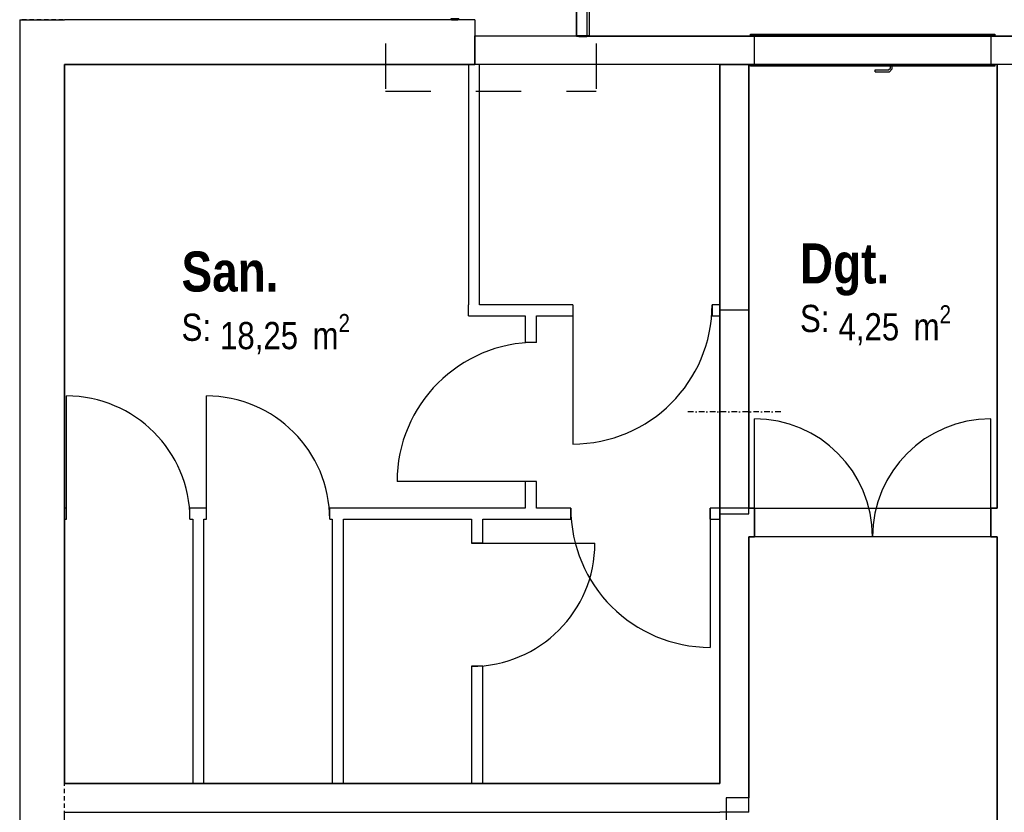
# Model space of a CAD drawing. Extents: x -24342 to 73038, y -9656 to 30949.
# Tile 93 of 170: x 300 to 915, y 7395 to 7890. Entities that reach past the tile are written whole.
import ezdxf
from ezdxf.enums import TextEntityAlignment as Align

# ---------------------------------------------------------------- set-up
doc = ezdxf.new("R2010")
doc.units = 0
for name, pattern in [('21.0032_xref_r+1_02_pro$0$Points tirets', [670.277762, 352.777767, -176.388884, 0, -141.111112]), ('21.0032_xref_r+1_02_pro$0$Tirets', [458.610928, 282.222247, -176.388681]), ('21.0032_xref_r+1_02_pro$0$Traits', [564.444447, 282.222223, -282.222223]), ('ACAD_ISO12W100', [21, 12, -3, 0, -3, 0, -3])]:
    doc.linetypes.add(name, pattern=pattern)
for name, color, linetype in [('0_XREF', 250, 'Continuous'), ('21.0032_xref_r+1_02_pro$0$08-01 contour hachures', 251, 'Continuous'), ('21.0032_xref_r+1_02_pro$0$A-AREA-____-OTLN.Modèle IFC', 251, 'Continuous'), ('21.0032_xref_r+1_02_pro$0$A-DOOR-____-OTLN.Modèle IFC', 251, 'Continuous'), ('21.0032_xref_r+1_02_pro$0$A-FLOR-HRAL-OTLN.Modèle IFC', 251, 'Continuous'), ('21.0032_xref_r+1_02_pro$0$A-GLAZ-CURT-OTLN.Modèle IFC', 251, 'Continuous'), ('21.0032_xref_r+1_02_pro$0$A-GLAZ-CWMG-OTLN.Modèle IFC', 251, 'Continuous'), ('21.0032_xref_r+1_02_pro$0$A-WALL-____-OTLN.Modèle IFC', 251, 'Continuous'), ('21.0032_xref_r+1_02_pro$0$Marques de Zone ARCHICAD', 251, 'Continuous'), ('21.0032_xref_r+1_02_pro$0$Portes ARCHICAD', 251, 'Continuous')]:
    doc.layers.add(name, color=color, linetype=linetype)
doc.styles.add('21.0032_xref_r+1_02_pro$0$STYLE_GENERE_1', font='ARIALNB.TTF')
doc.styles.add('21.0032_xref_r+1_02_pro$0$STYLE_GENERE_2', font='ARIALN.TTF')

# ---------------------------------------------------------------- blocks, each defined once
blk = doc.blocks.new('21.0032_xref_r+1_02_pro$0$Mur_2_1', base_point=(5840.1, -21240))
at = {"layer": '21.0032_xref_r+1_02_pro$0$A-WALL-____-OTLN.Modèle IFC', "linetype": 'Continuous', "ltscale": 0.1, "flags": 128}
for points in [[(5840.1, -21100), (3280, -21100)], [(5840.1, -21100), (5840.1, -21380)], [(3280, -21380), (5840.1, -21380)]]:
    blk.add_lwpolyline(points, dxfattribs=at)
blk = doc.blocks.new('21.0032_xref_r+1_02_pro$0$San._WC_30_1', base_point=(4519.7, -22819.8))
at = {"layer": '21.0032_xref_r+1_02_pro$0$Marques de Zone ARCHICAD', "ltscale": 0.1, "insert": (4250.2, -22938.1), "char_height": 170, "attachment_point": 1, "style": '21.0032_xref_r+1_02_pro$0$STYLE_GENERE_2'}
blk.add_mtext('\\A1;\\pt0,100;18,25{\\H0.66x;\\S^  ;} m{\\H0.66x;\\S2^  ;}', dxfattribs=at)
at = {"layer": '21.0032_xref_r+1_02_pro$0$Marques de Zone ARCHICAD', "ltscale": 0.1}
for tag, height, style, p in [('DUMMY_849', 250, '21.0032_xref_r+1_02_pro$0$STYLE_GENERE_1', (4619.7, -22473.9)), ('ROOM_NAME', 250, '21.0032_xref_r+1_02_pro$0$STYLE_GENERE_1', (4010.2, -22547.8)), ('calculatedAreaCode', 170, '21.0032_xref_r+1_02_pro$0$STYLE_GENERE_2', (4010.2, -22935.8))]:
    blk.add_attdef(tag, text='', height=height, dxfattribs=dict(at, style=style)).set_placement(p, align=Align.TOP_LEFT)
blk = doc.blocks.new('21.0032_xref_r+1_02_pro$0$Dgt._COU_41_1', base_point=(8325.1, -22765))
at = {"layer": '21.0032_xref_r+1_02_pro$0$Marques de Zone ARCHICAD', "ltscale": 0.1, "insert": (8110, -22883.4), "char_height": 170, "attachment_point": 1, "style": '21.0032_xref_r+1_02_pro$0$STYLE_GENERE_2'}
blk.add_mtext('\\A1;\\pt0,100;4,25{\\H0.66x;\\S^  ;} m{\\H0.66x;\\S2^  ;}', dxfattribs=at)
at = {"layer": '21.0032_xref_r+1_02_pro$0$Marques de Zone ARCHICAD', "ltscale": 0.1}
for tag, height, style, p in [('DUMMY_849', 250, '21.0032_xref_r+1_02_pro$0$STYLE_GENERE_1', (8432.3, -22419.2)), ('ROOM_NAME', 250, '21.0032_xref_r+1_02_pro$0$STYLE_GENERE_1', (7870, -22497.3)), ('calculatedAreaCode', 170, '21.0032_xref_r+1_02_pro$0$STYLE_GENERE_2', (7870, -22881.1))]:
    blk.add_attdef(tag, text='', height=height, dxfattribs=dict(at, style=style)).set_placement(p, align=Align.TOP_LEFT)
blk = doc.blocks.new('21.0032_xref_r+1_02_pro$0$Percement_25_1')
at = {"layer": '21.0032_xref_r+1_02_pro$0$A-WALL-____-OTLN.Modèle IFC', "linetype": '21.0032_xref_r+1_02_pro$0$Points tirets', "ltscale": 0.1}
blk.add_line((7750.1, -23550.1), (7170.1, -23550.1), dxfattribs=at)
at = {"layer": '21.0032_xref_r+1_02_pro$0$A-WALL-____-OTLN.Modèle IFC', "linetype": 'Continuous', "ltscale": 0.1, "flags": 128}
for points in [[(7370.1, -22915.1), (7370.1, -24185.1)], [(7550.1, -22915.1), (7370.1, -22915.1)], [(7550.1, -24185.1), (7550.1, -22915.1)], [(7370.1, -24185.1), (7550.1, -24185.1)]]:
    blk.add_lwpolyline(points, dxfattribs=at)
blk = doc.blocks.new('21.0032_xref_r+1_02_pro$0$Mur_98_1', base_point=(9190.1, -29050))
at = {"layer": '21.0032_xref_r+1_02_pro$0$A-WALL-____-OTLN.Modèle IFC', "linetype": 'Continuous', "ltscale": 0.1, "flags": 128}
for points in [[(9280.1, -21380), (9100.1, -21380)], [(9100.1, -21380), (9100.1, -24150.1)], [(9280.1, -29050), (9280.1, -21380)], [(9100.1, -24330.1), (9100.1, -29050)], [(9100.1, -29050), (9280.1, -29050)]]:
    blk.add_lwpolyline(points, dxfattribs=at)
blk = doc.blocks.new('21.0032_xref_r+1_02_pro$0$Mur_99_1', base_point=(7460.1, -21380))
at = {"layer": '21.0032_xref_r+1_02_pro$0$A-WALL-____-OTLN.Modèle IFC', "linetype": 'Continuous', "ltscale": 0.1, "flags": 128}
for points in [[(7370.1, -21380), (7370.1, -22915.1)], [(7370.1, -21380), (7550.1, -21380)], [(7550.1, -22915.1), (7550.1, -21380)], [(7370.1, -24185.1), (7370.1, -25870.1)], [(7550.1, -26050.1), (7550.1, -24330.1)], [(7550.1, -26050.1), (7370.1, -26050.1)]]:
    blk.add_lwpolyline(points, dxfattribs=at)
blk = doc.blocks.new('21.0032_xref_r+1_02_pro$0$Mur_100_1', base_point=(7460.1, -25960.1))
at = {"layer": '21.0032_xref_r+1_02_pro$0$A-WALL-____-OTLN.Modèle IFC', "linetype": 'Continuous', "ltscale": 0.1, "flags": 128}
for points in [[(7370.1, -25870.1), (3280, -25870.1)], [(3280, -26050.1), (7370.1, -26050.1)]]:
    blk.add_lwpolyline(points, dxfattribs=at)
blk = doc.blocks.new('21.0032_xref_r+1_02_pro$0$Mur_101_1', base_point=(4115.1, -25960.1))
at = {"layer": '21.0032_xref_r+1_02_pro$0$A-WALL-____-OTLN.Modèle IFC', "linetype": 'Continuous', "ltscale": 0.1, "flags": 128}
for points in [[(4080.1, -24220.1), (4080.1, -25870.1)], [(4150.1, -25870.1), (4150.1, -24220.1)], [(4080.1, -25870.1), (4150.1, -25870.1)]]:
    blk.add_lwpolyline(points, dxfattribs=at)
blk = doc.blocks.new('21.0032_xref_r+1_02_pro$0$Porte (Mur) 121[44]_1')
at = {"layer": '21.0032_xref_r+1_02_pro$0$Portes ARCHICAD', "linetype": 'Continuous', "ltscale": 0.1}
blk.add_line((4165.1, -24220.1), (4165.1, -23450.1), dxfattribs=at)
blk.add_arc((4165.1, -24220.1), 770, 0, 90, dxfattribs=at)
blk = doc.blocks.new('21.0032_xref_r+1_02_pro$0$Porte (Mur) 122[45]_1')
at = {"layer": '21.0032_xref_r+1_02_pro$0$Portes ARCHICAD', "linetype": 'Continuous', "ltscale": 0.1}
blk.add_line((3292.9, -24220.1), (3292.9, -23450.1), dxfattribs=at)
blk.add_arc((3292.9, -24220.1), 770, 0, 90, dxfattribs=at)
blk = doc.blocks.new('21.0032_xref_r+1_02_pro$0$Porte (Mur) 123[46]_1')
at = {"layer": '21.0032_xref_r+1_02_pro$0$Portes ARCHICAD', "linetype": 'Continuous', "ltscale": 0.1}
blk.add_line((7309.4, -24150.1), (7309.4, -25020.1), dxfattribs=at)
blk.add_arc((7309.4, -24150.1), 870, 180, 270, dxfattribs=at)
blk = doc.blocks.new('21.0032_xref_r+1_02_pro$0$Mur_102_1', base_point=(3140, -24185.1))
at = {"layer": '21.0032_xref_r+1_02_pro$0$A-WALL-____-OTLN.Modèle IFC', "linetype": 'Continuous', "ltscale": 0.1}
for p, q in [((3292.9, -24220.1), (3292.9, -24150.1)), ((4062.9, -24220.1), (4062.9, -24150.1)), ((4165.1, -24220.1), (4165.1, -24150.1)), ((4935.1, -24220.1), (4935.1, -24150.1)), ((6439.4, -24220.1), (6439.4, -24150.1)), ((7309.4, -24220.1), (7309.4, -24150.1))]:
    blk.add_line(p, q, dxfattribs=at)
at = {"layer": '21.0032_xref_r+1_02_pro$0$A-WALL-____-OTLN.Modèle IFC', "linetype": 'Continuous', "ltscale": 0.1, "flags": 128}
for points in [[(3292.9, -24150.1), (3280, -24150.1)], [(3280, -24150.1), (3280, -24220.1)], [(4165.1, -24150.1), (4062.9, -24150.1)], [(6155.1, -24150.1), (4935.1, -24150.1)], [(6439.4, -24150.1), (6225.1, -24150.1)], [(7370.1, -24150.1), (7309.4, -24150.1)], [(7370.1, -24220.1), (7370.1, -24150.1)], [(3280, -24220.1), (3292.9, -24220.1)], [(4062.9, -24220.1), (4080.1, -24220.1)], [(4150.1, -24220.1), (4165.1, -24220.1)], [(4935.1, -24220.1), (4950.1, -24220.1)], [(5020.1, -24220.1), (5820.1, -24220.1)], [(5890.1, -24220.1), (6439.4, -24220.1)], [(7309.4, -24220.1), (7370.1, -24220.1)]]:
    blk.add_lwpolyline(points, dxfattribs=at)
at = {"layer": '21.0032_xref_r+1_02_pro$0$Portes ARCHICAD', "linetype": 'Continuous', "ltscale": 0.1}
for name in ['21.0032_xref_r+1_02_pro$0$Porte (Mur) 122[45]_1', '21.0032_xref_r+1_02_pro$0$Porte (Mur) 121[44]_1', '21.0032_xref_r+1_02_pro$0$Porte (Mur) 123[46]_1']:
    blk.add_blockref(name, (0, 0), dxfattribs=at)
blk = doc.blocks.new('21.0032_xref_r+1_02_pro$0$Porte (Mur) 124[47]_1')
at = {"layer": '21.0032_xref_r+1_02_pro$0$Portes ARCHICAD', "linetype": 'Continuous', "ltscale": 0.1}
blk.add_line((5820.1, -24368.5), (6590.1, -24368.5), dxfattribs=at)
blk.add_arc((5820.1, -24368.5), 770, 270, 0, dxfattribs=at)
blk = doc.blocks.new('21.0032_xref_r+1_02_pro$0$Mur_103_1', base_point=(5855.1, -25960.1))
at = {"layer": '21.0032_xref_r+1_02_pro$0$A-WALL-____-OTLN.Modèle IFC', "linetype": 'Continuous', "ltscale": 0.1}
for p, q in [((5890.1, -24368.5), (5820.1, -24368.5)), ((5890.1, -25138.5), (5820.1, -25138.5))]:
    blk.add_line(p, q, dxfattribs=at)
at = {"layer": '21.0032_xref_r+1_02_pro$0$A-WALL-____-OTLN.Modèle IFC', "linetype": 'Continuous', "ltscale": 0.1, "flags": 128}
for points in [[(5820.1, -24220.1), (5820.1, -24368.5)], [(5890.1, -24368.5), (5890.1, -24220.1)], [(5820.1, -25138.5), (5820.1, -25870.1)], [(5890.1, -25870.1), (5890.1, -25138.5)], [(5820.1, -25870.1), (5890.1, -25870.1)]]:
    blk.add_lwpolyline(points, dxfattribs=at)
at = {"layer": '21.0032_xref_r+1_02_pro$0$Portes ARCHICAD', "linetype": 'Continuous', "ltscale": 0.1}
blk.add_blockref('21.0032_xref_r+1_02_pro$0$Porte (Mur) 124[47]_1', (0, 0), dxfattribs=at)
blk = doc.blocks.new('21.0032_xref_r+1_02_pro$0$Mur_104_1', base_point=(4985.1, -24185.1))
at = {"layer": '21.0032_xref_r+1_02_pro$0$A-WALL-____-OTLN.Modèle IFC', "linetype": 'Continuous', "ltscale": 0.1, "flags": 128}
for points in [[(4950.1, -24220.1), (4950.1, -25870.1)], [(5020.1, -25870.1), (5020.1, -24220.1)], [(4950.1, -25870.1), (5020.1, -25870.1)]]:
    blk.add_lwpolyline(points, dxfattribs=at)
blk = doc.blocks.new('21.0032_xref_r+1_02_pro$0$Porte (Mur) 125[48]_1')
at = {"layer": '21.0032_xref_r+1_02_pro$0$Portes ARCHICAD', "linetype": 'Continuous', "ltscale": 0.1}
blk.add_line((6225.1, -23985.1), (5355.1, -23985.1), dxfattribs=at)
blk.add_arc((6225.1, -23985.1), 870, 90, 180, dxfattribs=at)
blk = doc.blocks.new('21.0032_xref_r+1_02_pro$0$Mur_105_1', base_point=(6190.1, -24185.1))
at = {"layer": '21.0032_xref_r+1_02_pro$0$A-WALL-____-OTLN.Modèle IFC', "linetype": 'Continuous', "ltscale": 0.1}
for p, q in [((6225.1, -23115.1), (6155.1, -23115.1)), ((6225.1, -23985.1), (6155.1, -23985.1))]:
    blk.add_line(p, q, dxfattribs=at)
at = {"layer": '21.0032_xref_r+1_02_pro$0$A-WALL-____-OTLN.Modèle IFC', "linetype": 'Continuous', "ltscale": 0.1, "flags": 128}
for points in [[(6155.1, -22950.1), (6155.1, -23115.1)], [(6225.1, -23115.1), (6225.1, -22950.1)], [(6155.1, -23985.1), (6155.1, -24150.1)], [(6225.1, -24150.1), (6225.1, -23985.1)]]:
    blk.add_lwpolyline(points, dxfattribs=at)
at = {"layer": '21.0032_xref_r+1_02_pro$0$Portes ARCHICAD', "linetype": 'Continuous', "ltscale": 0.1}
blk.add_blockref('21.0032_xref_r+1_02_pro$0$Porte (Mur) 125[48]_1', (0, 0), dxfattribs=at)
blk = doc.blocks.new('21.0032_xref_r+1_02_pro$0$Porte (Mur) 126[49]_1')
at = {"layer": '21.0032_xref_r+1_02_pro$0$Portes ARCHICAD', "linetype": 'Continuous', "ltscale": 0.1}
blk.add_line((6451.5, -22880.1), (6451.5, -23750.1), dxfattribs=at)
blk.add_arc((6451.5, -22880.1), 870, 270, 0, dxfattribs=at)
blk = doc.blocks.new('21.0032_xref_r+1_02_pro$0$Mur_106_1', base_point=(7460.1, -22915.1))
at = {"layer": '21.0032_xref_r+1_02_pro$0$A-WALL-____-OTLN.Modèle IFC', "linetype": 'Continuous', "ltscale": 0.1}
for p, q in [((6451.5, -22880.1), (6451.5, -22950.1)), ((7321.5, -22880.1), (7321.5, -22950.1))]:
    blk.add_line(p, q, dxfattribs=at)
at = {"layer": '21.0032_xref_r+1_02_pro$0$A-WALL-____-OTLN.Modèle IFC', "linetype": 'Continuous', "ltscale": 0.1, "flags": 128}
for points in [[(5800.1, -22950.1), (5800.1, -22880.1)], [(6451.5, -22880.1), (5870.1, -22880.1)], [(7370.1, -22880.1), (7321.5, -22880.1)], [(7370.1, -22880.1), (7370.1, -22950.1)], [(5800.1, -22950.1), (6155.1, -22950.1)], [(6225.1, -22950.1), (6451.5, -22950.1)], [(7321.5, -22950.1), (7370.1, -22950.1)]]:
    blk.add_lwpolyline(points, dxfattribs=at)
at = {"layer": '21.0032_xref_r+1_02_pro$0$Portes ARCHICAD', "linetype": 'Continuous', "ltscale": 0.1}
blk.add_blockref('21.0032_xref_r+1_02_pro$0$Porte (Mur) 126[49]_1', (0, 0), dxfattribs=at)
blk = doc.blocks.new('21.0032_xref_r+1_02_pro$0$Mur_107_1', base_point=(5835.1, -22915.1))
at = {"layer": '21.0032_xref_r+1_02_pro$0$A-WALL-____-OTLN.Modèle IFC', "linetype": 'Continuous', "ltscale": 0.1, "flags": 128}
for points in [[(5870.1, -21380), (5800.1, -21380)], [(5800.1, -21380), (5800.1, -22880.1)], [(5870.1, -22880.1), (5870.1, -21380)]]:
    blk.add_lwpolyline(points, dxfattribs=at)
blk = doc.blocks.new('21.0032_xref_r+1_02_pro$0$Mur_113_1', base_point=(3140, -21240))
at = {"layer": '21.0032_xref_r+1_02_pro$0$A-WALL-____-OTLN.Modèle IFC', "linetype": 'Continuous', "ltscale": 0.1, "flags": 128}
for points in [[(3000, -21100), (3280, -21100)], [(3000, -21100), (3000, -29050)], [(3280, -25870.1), (3280, -21380)], [(3280, -29050), (3280, -26050.1)], [(3000, -29050), (3280, -29050)]]:
    blk.add_lwpolyline(points, dxfattribs=at)
blk = doc.blocks.new('21.0032_xref_r+1_02_pro$0$Porte (Mur) 136[59]_1')
at = {"layer": '21.0032_xref_r+1_02_pro$0$Portes ARCHICAD', "linetype": 'Continuous', "ltscale": 0.1}
for p, q in [((7585.1, -24330.1), (7585.1, -23592.6)), ((9060.1, -24330.1), (9060.1, -23592.6))]:
    blk.add_line(p, q, dxfattribs=at)
for centre, start, end in [((7585.1, -24330.1), 0, 90), ((9060.1, -24330.1), 90, 180)]:
    blk.add_arc(centre, 737.5, start, end, dxfattribs=at)
blk = doc.blocks.new('21.0032_xref_r+1_02_pro$0$Mur_123_1', base_point=(9190.1, -24240.1))
at = {"layer": '21.0032_xref_r+1_02_pro$0$A-WALL-____-OTLN.Modèle IFC', "linetype": 'Continuous', "ltscale": 0.1}
for p, q in [((7585.1, -24150.1), (7585.1, -24330.1)), ((9060.1, -24150.1), (9060.1, -24330.1))]:
    blk.add_line(p, q, dxfattribs=at)
at = {"layer": '21.0032_xref_r+1_02_pro$0$A-WALL-____-OTLN.Modèle IFC', "linetype": 'Continuous', "ltscale": 0.1, "flags": 128}
for points in [[(7585.1, -24150.1), (7550.1, -24150.1)], [(9100.1, -24150.1), (9060.1, -24150.1)], [(7550.1, -24330.1), (7585.1, -24330.1)], [(9060.1, -24330.1), (9100.1, -24330.1)]]:
    blk.add_lwpolyline(points, dxfattribs=at)
at = {"layer": '21.0032_xref_r+1_02_pro$0$Portes ARCHICAD', "linetype": 'Continuous', "ltscale": 0.1}
blk.add_blockref('21.0032_xref_r+1_02_pro$0$Porte (Mur) 136[59]_1', (0, 0), dxfattribs=at)
blk = doc.blocks.new('21.0032_xref_r+1_02_pro$0$Mur_170_1', base_point=(5840.1, -21240))
at = {"layer": '21.0032_xref_r+1_02_pro$0$A-WALL-____-OTLN.Modèle IFC', "linetype": '21.0032_xref_r+1_02_pro$0$Tirets', "ltscale": 0.1, "flags": 128}
for points in [[(3000, -21100), (3000, -21380)], [(5840.1, -21100), (3000, -21100)], [(5840.1, -21100), (5840.1, -21380)], [(3280, -21380), (5840.1, -21380)]]:
    blk.add_lwpolyline(points, dxfattribs=at)
blk = doc.blocks.new('21.0032_xref_r+1_02_pro$0$Mur_171_1', base_point=(3140, -21240))
at = {"layer": '21.0032_xref_r+1_02_pro$0$A-WALL-____-OTLN.Modèle IFC', "linetype": '21.0032_xref_r+1_02_pro$0$Tirets', "ltscale": 0.1, "flags": 128}
for points in [[(3000, -21380), (3000, -29050)], [(3280, -29050), (3280, -21380)], [(3000, -29050), (3280, -29050)]]:
    blk.add_lwpolyline(points, dxfattribs=at)
blk = doc.blocks.new('21.0032_xref_r+1_02_pro$0$Mur 15[190]_1', base_point=(14480.1, -21290))
at = {"layer": '21.0032_xref_r+1_02_pro$0$A-WALL-____-OTLN.Modèle IFC', "linetype": 'Continuous', "ltscale": 0.1}
for p, q in [((5840.1, -21200), (6540.1, -21200)), ((5840.1, -21380), (5840.1, -21200)), ((6540.1, -21200), (14480.1, -21200)), ((5870.1, -21380), (5840.1, -21380)), ((6540.1, -21380), (5870.1, -21380)), ((7370.1, -21380), (6540.1, -21380)), ((7550.1, -21380), (7370.1, -21380)), ((9100.1, -21380), (7550.1, -21380)), ((9280.1, -21380), (9100.1, -21380))]:
    blk.add_line(p, q, dxfattribs=at)
blk = doc.blocks.new('21.0032_xref_r+1_02_pro$0$Elément Modèle 44[192]_1', base_point=(9085.1, -21200))
at = {"layer": '21.0032_xref_r+1_02_pro$0$A-DOOR-____-OTLN.Modèle IFC', "linetype": 'Continuous', "ltscale": 0.1}
for p, q in [((7560.1, -21190), (9085.1, -21190)), ((7560.1, -21200), (7560.1, -21190)), ((9085.1, -21200), (7560.1, -21200)), ((7585.1, -21380), (7585.1, -21200)), ((9060.1, -21200), (9060.1, -21380)), ((9085.1, -21190), (9085.1, -21200)), ((7560.1, -21390), (7560.1, -21380)), ((7560.1, -21380), (9085.1, -21380)), ((9085.1, -21380), (9085.1, -21390)), ((9085.1, -21390), (7560.1, -21390)), ((8340, -21417.9), (8340, -21414)), ((8340, -21414), (8381.3, -21414)), ((8340, -21422), (8340, -21417.9)), ((8340, -21426), (8340, -21422)), ((8340, -21426), (8387.6, -21426)), ((8381.3, -21414), (8422.6, -21414)), ((8387.6, -21426), (8427.5, -21426)), ((8422.6, -21414), (8434.1, -21402.5)), ((8427.5, -21426), (8446.1, -21407.5)), ((8434.1, -21402.5), (8434.1, -21390)), ((8446.1, -21407.5), (8446.1, -21390))]:
    blk.add_line(p, q, dxfattribs=at)
blk = doc.blocks.new('21.0032_xref_r+1_02_pro$0$IFC Extruded[666]_1', base_point=(5690, -21097.5))
at = {"layer": '21.0032_xref_r+1_02_pro$0$A-GLAZ-CURT-OTLN.Modèle IFC', "linetype": 'Continuous', "ltscale": 0.1}
for p, q in [((5735, -21095), (5695, -21095)), ((5695, -21095), (5695, -21100)), ((5695, -21100), (5735, -21100)), ((5735, -21100), (5735, -21095))]:
    blk.add_line(p, q, dxfattribs=at)
blk = doc.blocks.new('21.0032_xref_r+1_02_pro$0$Barrière 38[717]_1', base_point=(6472.9, -21204))
at = {"layer": '21.0032_xref_r+1_02_pro$0$A-FLOR-HRAL-OTLN.Modèle IFC', "linetype": 'Continuous', "ltscale": 0.1}
for p, q in [((11514.5, -13814.5), (11521.1, -13814.5)), ((11514.5, -17205.7), (11514.5, -13814.5)), ((11521.1, -13814.5), (11527.7, -13814.5)), ((11522.1, -16681.1), (11527.7, -13814.5)), ((11527.7, -13814.5), (11543.2, -13814.5)), ((11530.1, -13814.5), (11530.1, -13810.5)), ((11530.1, -13810.5), (11580.1, -13810.5)), ((11543.2, -13814.5), (11558.6, -13814.5)), ((11558.6, -13814.5), (11572.7, -13814.5)), ((11572.7, -13814.5), (11586.8, -13814.5)), ((11580.1, -13810.5), (11580.1, -13814.5)), ((11586.8, -13814.5), (11590.6, -13814.5)), ((11590.6, -13814.5), (11594.5, -13814.5)), ((11594.5, -13814.5), (11594.5, -16199.6)), ((11594.5, -16199.6), (11594.5, -16223.2)), ((11594.5, -16223.2), (11594.5, -19614.5)), ((11527.7, -19547.7), (11522.1, -16681.1)), ((11514.5, -17229.4), (11514.5, -17205.7)), ((11514.5, -19534.5), (11514.5, -17229.4)), ((6474.5, -19534.5), (8331.1, -19534.5)), ((6474.5, -19534.5), (6479.5, -19539.6)), ((6474.5, -20285), (6474.5, -19534.5)), ((6479.5, -19539.6), (6481.1, -19541.1)), ((6481.1, -19541.1), (6483.6, -19543.6)), ((8331.1, -19534.5), (9657.8, -19534.5)), ((9657.8, -19534.5), (11514.5, -19534.5)), ((11514.5, -19534.5), (11521.1, -19541.1)), ((11521.1, -19541.1), (11527.7, -19547.7)), ((6483.6, -19543.6), (6487.7, -19547.7)), ((9007.7, -19542.1), (6487.7, -19547.7)), ((6518.6, -19578.7), (6532.7, -19592.8)), ((6532.7, -19592.8), (6546.8, -19606.8)), ((9007.7, -19542.1), (11527.7, -19547.7)), ((11558.6, -19578.7), (11572.7, -19592.8)), ((11572.7, -19592.8), (11586.8, -19606.8)), ((6546.8, -19606.8), (6550.6, -19610.7)), ((6550.6, -19610.7), (6551, -19611)), ((6551, -19611), (6554.5, -19614.5)), ((8411.1, -19614.5), (6554.5, -19614.5)), ((6554.5, -19614.5), (6554.5, -20307.3)), ((9737.8, -19614.5), (8411.1, -19614.5)), ((11594.5, -19614.5), (9737.8, -19614.5)), ((11586.8, -19606.8), (11590.5, -19610.6)), ((11590.5, -19610.6), (11590.8, -19610.8)), ((11590.8, -19610.8), (11594.5, -19614.5)), ((6474.5, -20427.2), (6474.5, -20285)), ((6554.5, -20307.3), (6554.5, -20529.5)), ((6474.5, -21200), (6474.5, -20427.2)), ((6541.2, -21200), (6544.4, -20415.9)), ((6554.5, -20529.5), (6554.5, -21200)), ((6478.3, -21200), (6474.5, -21200)), ((6482.1, -21200), (6478.3, -21200)), ((6496.2, -21200), (6482.1, -21200)), ((6490.1, -21204), (6490.1, -21200)), ((6510.3, -21200), (6496.2, -21200)), ((6525.7, -21200), (6510.3, -21200)), ((6541.2, -21200), (6525.7, -21200)), ((6540.1, -21200), (6540.1, -21204)), ((6547.8, -21200), (6541.2, -21200)), ((6554.5, -21200), (6547.8, -21200)), ((6490.1, -21204), (6540.1, -21204))]:
    blk.add_line(p, q, dxfattribs=at)
blk = doc.blocks.new('21.0032_xref_r+1_02_pro$0$Mur 21[729]_1', base_point=(30115.1, -21290.1))
at = {"layer": '21.0032_xref_r+1_02_pro$0$A-WALL-____-OTLN.Modèle IFC', "linetype": 'Continuous', "ltscale": 0.1}
for p, q in [((5840.1, -21200.1), (30115.1, -21200.1)), ((5840.1, -21200.1), (5840.1, -21380.1)), ((30115.1, -21380.1), (5840.1, -21380.1))]:
    blk.add_line(p, q, dxfattribs=at)
blk = doc.blocks.new('21.0032_xref_r+1_02_pro$0$Barrière 53[751]_1', base_point=(6472.9, -21204.1))
at = {"layer": '21.0032_xref_r+1_02_pro$0$A-FLOR-HRAL-OTLN.Modèle IFC', "linetype": 'Continuous', "ltscale": 0.1}
for p, q in [((11514.5, -13814.5), (11521.1, -13814.5)), ((11514.5, -17205.8), (11514.5, -13814.5)), ((11521.1, -13814.5), (11527.7, -13814.5)), ((11522.1, -16681.1), (11527.7, -13814.5)), ((11527.7, -13814.5), (11543.2, -13814.5)), ((11530.1, -13814.5), (11530.1, -13810.5)), ((11530.1, -13810.5), (11580.1, -13810.5)), ((11543.2, -13814.5), (11558.6, -13814.5)), ((11558.6, -13814.5), (11572.7, -13814.5)), ((11572.7, -13814.5), (11586.8, -13814.5)), ((11580.1, -13810.5), (11580.1, -13814.5)), ((11586.8, -13814.5), (11590.6, -13814.5)), ((11590.6, -13814.5), (11594.5, -13814.5)), ((11594.5, -13814.5), (11594.5, -16199.6)), ((11594.5, -16199.6), (11594.5, -16223.2)), ((11594.5, -16223.2), (11594.5, -19614.5)), ((11527.7, -19547.7), (11522.1, -16681.1)), ((11514.5, -17229.4), (11514.5, -17205.8)), ((11514.5, -19534.5), (11514.5, -17229.4)), ((6474.5, -19534.5), (8331.1, -19534.5)), ((6474.5, -19534.5), (6479.5, -19539.6)), ((6474.5, -20285.1), (6474.5, -19534.5)), ((6479.5, -19539.6), (6481.1, -19541.1)), ((6481.1, -19541.1), (6483.6, -19543.6)), ((8331.1, -19534.5), (9657.8, -19534.5)), ((9657.8, -19534.5), (11514.5, -19534.5)), ((11514.5, -19534.5), (11521.1, -19541.1)), ((11521.1, -19541.1), (11527.7, -19547.7)), ((6483.6, -19543.6), (6487.7, -19547.7)), ((9007.7, -19542.1), (6487.7, -19547.7)), ((6518.6, -19578.7), (6532.7, -19592.8)), ((6532.7, -19592.8), (6546.8, -19606.8)), ((9007.7, -19542.1), (11527.7, -19547.7)), ((11558.6, -19578.7), (11572.7, -19592.8)), ((11572.7, -19592.8), (11586.8, -19606.8)), ((6546.8, -19606.8), (6550.6, -19610.7)), ((6550.6, -19610.7), (6551, -19611)), ((6551, -19611), (6554.5, -19614.5)), ((8411.1, -19614.5), (6554.5, -19614.5)), ((6554.5, -19614.5), (6554.5, -20307.3)), ((9737.8, -19614.5), (8411.1, -19614.5)), ((11594.5, -19614.5), (9737.8, -19614.5)), ((11586.8, -19606.8), (11590.5, -19610.6)), ((11590.5, -19610.6), (11590.8, -19610.8)), ((11590.8, -19610.8), (11594.5, -19614.5)), ((6474.5, -20427.2), (6474.5, -20285.1)), ((6554.5, -20307.3), (6554.5, -20529.5)), ((6474.5, -21200.1), (6474.5, -20427.2)), ((6541.2, -21200.1), (6544.4, -20416)), ((6554.5, -20529.5), (6554.5, -21200.1)), ((6478.3, -21200.1), (6474.5, -21200.1)), ((6482.1, -21200.1), (6478.3, -21200.1)), ((6496.2, -21200.1), (6482.1, -21200.1)), ((6490.1, -21204.1), (6490.1, -21200.1)), ((6510.3, -21200.1), (6496.2, -21200.1)), ((6525.7, -21200.1), (6510.3, -21200.1)), ((6541.2, -21200.1), (6525.7, -21200.1)), ((6540.1, -21200.1), (6540.1, -21204.1)), ((6547.8, -21200.1), (6541.2, -21200.1)), ((6554.5, -21200.1), (6547.8, -21200.1)), ((6490.1, -21204.1), (6540.1, -21204.1))]:
    blk.add_line(p, q, dxfattribs=at)
blk = doc.blocks.new('21.0032_xref_r+1_02_pro$0$IFC Extruded[776]_1', base_point=(5690, -21100))
at = {"layer": '21.0032_xref_r+1_02_pro$0$A-GLAZ-CWMG-OTLN.Modèle IFC', "linetype": 'Continuous', "ltscale": 0.1}
for p, q in [((5740, -21095), (5690, -21095)), ((5690, -21095), (5690, -21100)), ((5740, -21100), (5690, -21100)), ((5740, -21095), (5740, -21100))]:
    blk.add_line(p, q, dxfattribs=at)
blk = doc.blocks.new('21.0032_xref_r+1_02_pro')
at = {"layer": '21.0032_xref_r+1_02_pro$0$08-01 contour hachures', "linetype": '21.0032_xref_r+1_02_pro$0$Traits', "ltscale": 0.1, "flags": 128}
for points in [[(528.3, -1391.12), (528.3, -2154.56)], [(659.75, -1391.12), (659.75, -2154.56)], [(528.3, -2154.56), (659.75, -2154.56)]]:
    blk.add_lwpolyline(points, dxfattribs=at)
at = {"layer": '21.0032_xref_r+1_02_pro$0$A-AREA-____-OTLN.Modèle IFC', "linetype": 'Continuous', "ltscale": 0.1, "flags": 128}
blk.add_lwpolyline([(647.45, -2120.4), (3390, -2120), (3389.6, -2166.57), (4390.4, -2166.57), (4390, -2120), (8761.09, -2120), (8592.87, -1417.99), (8427.48, -1417.99), (8560.05, -1961.45), (6560.07, -1961.45), (6560.07, -1366.33, -0.157957), (6506.5, -1249), (6331.27, -1249, -0.214878), (6262.95, -1381.09), (6262.95, -1961.45), (1456.57, -1961.45), (1456.57, -1381.1, -0.215084), (1388.23, -1249), (1227.62, -1249, -0.214969), (1159.45, -1381.05), (1158.27, -1961.45), (647.45, -1961.45)], format="xyb", close=True, dxfattribs=at)
for points in [[(737.01, -2138), (584.01, -2138), (569, -2138), (328, -2138), (328, -2587.01), (737.01, -2587.01), (737.01, -2424.01), (737.01, -2418.51), (755.01, -2418.51), (755.01, -2415.01), (737.01, -2415.01), (737.01, -2295.01), (737.01, -2291.51)], [(755.01, -2138), (755.01, -2415.01), (910.01, -2415.01), (910.01, -2138)], [(741.01, -2905), (910.01, -2905), (910.01, -2433.01), (755.01, -2433.01), (755.01, -2596.01), (741.01, -2596.01)]]:
    blk.add_lwpolyline(points, close=True, dxfattribs=at)
at = {"layer": '21.0032_xref_r+1_02_pro$0$A-AREA-____-OTLN.Modèle IFC', "linetype": 'Continuous', "ltscale": 0.1, "xscale": 0.1, "yscale": 0.1, "zscale": 0.1}
for name, p, values in [('21.0032_xref_r+1_02_pro$0$San._WC_30_1', (451.97, -2281.98), {'ROOM_NAME': 'San.', 'calculatedAreaCode': 'S: '}), ('21.0032_xref_r+1_02_pro$0$Dgt._COU_41_1', (832.51, -2276.5), {'ROOM_NAME': 'Dgt.', 'calculatedAreaCode': 'S: '})]:
    blk.add_blockref(name, p, dxfattribs=at).add_auto_attribs(values)
at = {"layer": '21.0032_xref_r+1_02_pro$0$A-DOOR-____-OTLN.Modèle IFC', "linetype": 'Continuous', "ltscale": 0.1, "xscale": 0.1, "yscale": 0.1, "zscale": 0.1}
blk.add_blockref('21.0032_xref_r+1_02_pro$0$Elément Modèle 44[192]_1', (908.51, -2120), dxfattribs=at)
at = {"layer": '21.0032_xref_r+1_02_pro$0$A-FLOR-HRAL-OTLN.Modèle IFC', "linetype": 'Continuous', "ltscale": 0.1, "xscale": 0.1, "yscale": 0.1, "zscale": 0.1}
for name, p in [('21.0032_xref_r+1_02_pro$0$Barrière 38[717]_1', (647.29, -2120.4)), ('21.0032_xref_r+1_02_pro$0$Barrière 53[751]_1', (647.29, -2120.41))]:
    blk.add_blockref(name, p, dxfattribs=at)
at = {"layer": '21.0032_xref_r+1_02_pro$0$A-GLAZ-CURT-OTLN.Modèle IFC', "linetype": 'Continuous', "ltscale": 0.1, "xscale": 0.1, "yscale": 0.1, "zscale": 0.1}
blk.add_blockref('21.0032_xref_r+1_02_pro$0$IFC Extruded[666]_1', (569, -2109.75), dxfattribs=at)
at = {"layer": '21.0032_xref_r+1_02_pro$0$A-GLAZ-CWMG-OTLN.Modèle IFC', "linetype": 'Continuous', "ltscale": 0.1, "xscale": 0.1, "yscale": 0.1, "zscale": 0.1}
blk.add_blockref('21.0032_xref_r+1_02_pro$0$IFC Extruded[776]_1', (569, -2110), dxfattribs=at)
at = {"layer": '21.0032_xref_r+1_02_pro$0$A-WALL-____-OTLN.Modèle IFC', "ltscale": 0.1, "xscale": 0.1, "yscale": 0.1, "zscale": 0.1}
for name, p in [('21.0032_xref_r+1_02_pro$0$Mur_113_1', (314, -2124)), ('21.0032_xref_r+1_02_pro$0$Mur_170_1', (584.01, -2124)), ('21.0032_xref_r+1_02_pro$0$Mur_2_1', (584.01, -2124)), ('21.0032_xref_r+1_02_pro$0$Mur_171_1', (314, -2124)), ('21.0032_xref_r+1_02_pro$0$Mur_107_1', (583.51, -2291.51)), ('21.0032_xref_r+1_02_pro$0$Mur_99_1', (746.01, -2138)), ('21.0032_xref_r+1_02_pro$0$Mur_98_1', (919.01, -2905)), ('21.0032_xref_r+1_02_pro$0$Mur_106_1', (746.01, -2291.51)), ('21.0032_xref_r+1_02_pro$0$Mur_105_1', (619.01, -2418.51)), ('21.0032_xref_r+1_02_pro$0$Mur_102_1', (314, -2418.51)), ('21.0032_xref_r+1_02_pro$0$Mur_123_1', (919.01, -2424.01)), ('21.0032_xref_r+1_02_pro$0$Mur_101_1', (411.51, -2596.01)), ('21.0032_xref_r+1_02_pro$0$Mur_104_1', (498.51, -2418.51)), ('21.0032_xref_r+1_02_pro$0$Mur_103_1', (585.51, -2596.01)), ('21.0032_xref_r+1_02_pro$0$Mur_100_1', (746.01, -2596.01))]:
    blk.add_blockref(name, p, dxfattribs=at)
at = {"layer": '21.0032_xref_r+1_02_pro$0$A-WALL-____-OTLN.Modèle IFC', "linetype": 'Continuous', "ltscale": 0.1, "xscale": 0.1, "yscale": 0.1, "zscale": 0.1}
for name, p in [('21.0032_xref_r+1_02_pro$0$Mur 15[190]_1', (1448.01, -2129)), ('21.0032_xref_r+1_02_pro$0$Mur 21[729]_1', (3011.51, -2129.01)), ('21.0032_xref_r+1_02_pro$0$Percement_25_1', (0, 0))]:
    blk.add_blockref(name, p, dxfattribs=at)

msp = doc.modelspace()

# ---------------------------------------------------------------- block references
at = {"layer": '0_XREF', "linetype": 'ACAD_ISO12W100'}
msp.add_blockref('21.0032_xref_r+1_02_pro', (0, 10000), dxfattribs=at)

doc.saveas('drawing.dxf')
